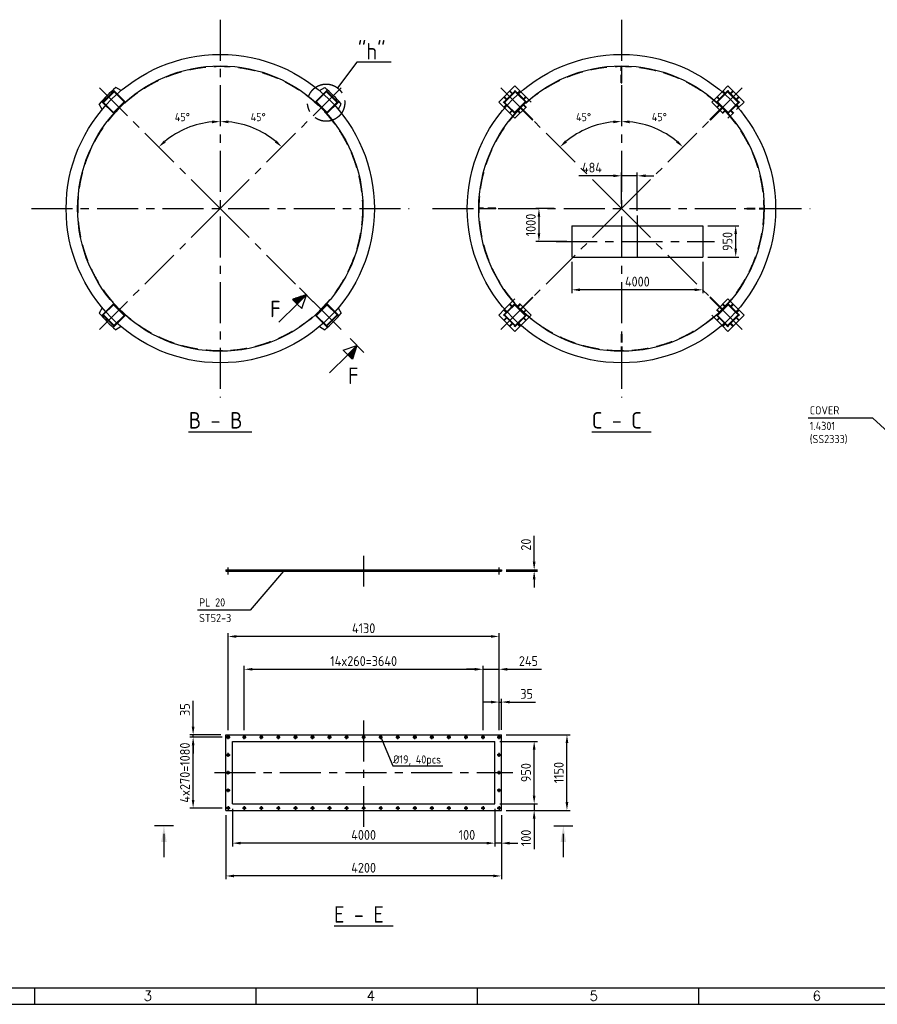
# Model space of a CAD drawing. Extents: x 0 to 84100, y 0 to 59400.
# Tile 2 of 15: x 15293 to 41446, y 500 to 30511. Entities that reach past the tile are written whole.
import ezdxf
from ezdxf.enums import TextEntityAlignment as Align

# ---------------------------------------------------------------- set-up
doc = ezdxf.new("R2010")
doc.units = 0
doc.header["$LTSCALE"] = 1000
for name, pattern in [('CENTER', [2, 1.25, -0.25, 0.25, -0.25]), ('DASHED', [0.75, 0.5, -0.25]), ('HIDDEN', [0.375, 0.25, -0.125])]:
    doc.linetypes.add(name, pattern=pattern)
doc.layers.get('0').update_dxf_attribs({"linetype": 'CONTINUOUS'})
doc.layers.get('DEFPOINTS').update_dxf_attribs({"linetype": 'CONTINUOUS'})
for name, color, linetype in [('STG-CEN-18', 1, 'CENTER'), ('STG-CON-50', 4, 'CONTINUOUS'), ('STG-DAS-18', 1, 'DASHED'), ('STL-FIN-25', 2, 'CONTINUOUS'), ('STX-DIM-18', 1, 'CONTINUOUS'), ('STX-INFO-25', 2, 'CONTINUOUS')]:
    doc.layers.add(name, color=color, linetype=linetype)
doc.styles.add('ROMANS', font='romans.shx')
doc.styles.get("Standard").update_dxf_attribs({"font": 'isocp.shx'})
doc.dimstyles.get("Standard").update_dxf_attribs({"dimtxt": 3, "dimasz": 2.5, "dimexe": 1, "dimexo": 1.25, "dimgap": 0.6, "dimtad": 1, "dimtih": 1, "dimtoh": 1, "dimdec": 1, "dimzin": 0, "dimtxsty": 'STANDARD', "dimblk1": 'OBLIQUE', "dimblk2": 'OBLIQUE', "dimsah": 1, "dimcen": 0.09, "dimclrd": 1, "dimclre": 1, "dimclrt": 1, "dimazin": 3, "dimtfac": 1, "dimtdec": 1, "dimtofl": 0, "dimtmove": 0, "dimatfit": 3, "dimtolj": 1, "dimtzin": 0})
doc.dimstyles.new('STANDARD$0', dxfattribs={"dimscale": 100, "dimtxt": 3, "dimasz": 2.5, "dimexe": 1, "dimexo": 1.5, "dimgap": 1, "dimtad": 1, "dimdec": 0, "dimzin": 1, "dimtxsty": 'STANDARD', "dimcen": 0.09, "dimclrd": 1, "dimclre": 1, "dimclrt": 1, "dimazin": 3, "dimtfac": 1, "dimtdec": 0, "dimtmove": 0, "dimatfit": 3, "dimtolj": 1, "dimtzin": 1})
doc.dimstyles.new('STANDARD$2', dxfattribs={"dimscale": 100, "dimtxt": 2.5, "dimasz": 2.5, "dimexe": 1.5, "dimexo": 1, "dimgap": 1.25, "dimtad": 2, "dimtih": 1, "dimtoh": 1, "dimdec": 0, "dimzin": 0, "dimtxsty": 'STANDARD', "dimcen": 0, "dimclrd": 1, "dimclre": 1, "dimclrt": 1, "dimazin": 3, "dimtfac": 1, "dimtdec": 4, "dimtmove": 0, "dimatfit": 3, "dimtolj": 1, "dimtzin": 0})

# ---------------------------------------------------------------- blocks, each defined once
blk = doc.blocks.new('*D25')
at = {"color": 1, "linetype": 'BYBLOCK'}
blk.add_arc((-153813, -3742), 2655, 50.3973, 84.6027, dxfattribs=at)
for points in [[(-153565, -1140), (-153561, -1057), (-153813, -1087)], [(-152093, -1665), (-152149, -1727), (-151936, -1864)]]:
    blk.add_solid(points, dxfattribs=at)
at = {"layer": 'DEFPOINTS', "color": 0, "linetype": 'BYBLOCK'}
for p in [(-153813, 2016), (-150131, -60), (-152486, -1442), (-153813, -3742), (-153813, -9500)]:
    blk.add_point(p, dxfattribs=at)
at = {"color": 1, "linetype": 'BYBLOCK', "insert": (-152657, -952), "char_height": 250, "attachment_point": 5}
blk.add_mtext('\\A1;45°', dxfattribs=at)
blk = doc.blocks.new('*D26')
at = {"color": 1, "linetype": 'BYBLOCK'}
blk.add_arc((-153813, -3742), 2655, 95.3973, 129.6027, dxfattribs=at)
for points in [[(-154065, -1057), (-154061, -1140), (-153813, -1087)], [(-155477, -1727), (-155533, -1665), (-155690, -1864)]]:
    blk.add_solid(points, dxfattribs=at)
at = {"layer": 'DEFPOINTS', "color": 0, "linetype": 'BYBLOCK'}
for p in [(-153813, 2016), (-157495, -60), (-154500, -1177), (-153813, -3742), (-153813, -9500)]:
    blk.add_point(p, dxfattribs=at)
at = {"color": 1, "linetype": 'BYBLOCK', "insert": (-154969, -952), "char_height": 250, "attachment_point": 5}
blk.add_mtext('\\A1;45°', dxfattribs=at)
blk = doc.blocks.new('*D39')
at = {"color": 1, "linetype": 'BYBLOCK'}
blk.add_arc((-141579, -3742), 2655, 95.3973, 129.6027, dxfattribs=at)
for points in [[(-141831, -1057), (-141827, -1140), (-141579, -1087)], [(-143244, -1727), (-143300, -1665), (-143457, -1864)]]:
    blk.add_solid(points, dxfattribs=at)
at = {"layer": 'DEFPOINTS', "color": 0, "linetype": 'BYBLOCK'}
for p in [(-141579, 2016), (-145261, -60), (-142266, -1177), (-141579, -3742), (-141579, -9500)]:
    blk.add_point(p, dxfattribs=at)
at = {"color": 1, "linetype": 'BYBLOCK', "insert": (-142735, -952), "char_height": 250, "attachment_point": 5}
blk.add_mtext('\\A1;45°', dxfattribs=at)
blk = doc.blocks.new('*D40')
at = {"color": 1, "linetype": 'BYBLOCK'}
blk.add_arc((-141579, -3742), 2655, 50.3973, 84.6027, dxfattribs=at)
for points in [[(-141332, -1140), (-141328, -1057), (-141579, -1087)], [(-139859, -1665), (-139915, -1727), (-139702, -1864)]]:
    blk.add_solid(points, dxfattribs=at)
at = {"layer": 'DEFPOINTS', "color": 0, "linetype": 'BYBLOCK'}
for p in [(-141579, 2016), (-137898, -60), (-140252, -1442), (-141579, -3742), (-141579, -9500)]:
    blk.add_point(p, dxfattribs=at)
at = {"color": 1, "linetype": 'BYBLOCK', "insert": (-140424, -952), "char_height": 250, "attachment_point": 5}
blk.add_mtext('\\A1;45°', dxfattribs=at)
blk = doc.blocks.new('*D41')
at = {"color": 1, "linetype": 'BYBLOCK'}
for p, q in [((-143627, -3742), (-144195, -3742)), ((-144095, -3992), (-144095, -4492)), ((-143245, -4742), (-144195, -4742))]:
    blk.add_line(p, q, dxfattribs=at)
for points in [[(-144137, -3992), (-144054, -3992), (-144095, -3742)], [(-144137, -4492), (-144054, -4492), (-144095, -4742)]]:
    blk.add_solid(points, dxfattribs=at)
at = {"layer": 'DEFPOINTS', "color": 0, "linetype": 'BYBLOCK'}
for p in [(-143477, -3742), (-144095, -4742), (-143095, -4742)]:
    blk.add_point(p, dxfattribs=at)
at = {"color": 1, "linetype": 'BYBLOCK', "insert": (-144345, -4242), "char_height": 300, "attachment_point": 5, "rotation": 90}
blk.add_mtext('\\A1;1000', dxfattribs=at)
blk = doc.blocks.new('*D42')
at = {"color": 1, "linetype": 'BYBLOCK'}
for p, q in [((-141579, -3592), (-141579, -2642)), ((-141095, -3806), (-141095, -2642)), ((-141829, -2742), (-142879, -2742)), ((-141095, -2742), (-141579, -2742)), ((-140845, -2742), (-140595, -2742))]:
    blk.add_line(p, q, dxfattribs=at)
for points in [[(-141829, -2700), (-141829, -2783), (-141579, -2742)], [(-140845, -2700), (-140845, -2783), (-141095, -2742)]]:
    blk.add_solid(points, dxfattribs=at)
at = {"layer": 'DEFPOINTS', "color": 0, "linetype": 'BYBLOCK'}
for p in [(-141579, -2742), (-141579, -3742), (-141095, -3956)]:
    blk.add_point(p, dxfattribs=at)
at = {"color": 1, "linetype": 'BYBLOCK', "insert": (-142479, -2492), "char_height": 300, "attachment_point": 5}
blk.add_mtext('\\A1;484', dxfattribs=at)
blk = doc.blocks.new('A$C54FD69DF')
at = {"layer": 'STX-DIM-18', "linetype": 'CONTINUOUS'}
h = blk.add_hatch(dxfattribs=at)
h.set_pattern_fill('ANSI31', color=256, scale=0.02, style=0)
h.set_pattern_definition([(45, (-95.49545, -50.453515), (-0.04490128, 0.04490128), [])])
h.paths.add_polyline_path([(4, 5), (0, 3), (4, 3)])
for p, q in [((0, 0), (0, 6)), ((4, 3), (0, 3))]:
    blk.add_line(p, q, dxfattribs=at)
blk.add_lwpolyline([(11.89, 3), (4, 3), (4, 1), (0, 3), (4, 5), (4, 3)], dxfattribs=at)
blk = doc.blocks.new('*D78')
at = {"color": 1, "linetype": 'BYBLOCK'}
for p, q in [((-145561, -18782), (-145811, -18782)), ((-145311, -19643), (-145311, -18682)), ((-145311, -18782), (-145241, -18782)), ((-145241, -19632), (-145241, -18682)), ((-144991, -18782), (-144199, -18782))]:
    blk.add_line(p, q, dxfattribs=at)
for points in [[(-145561, -18741), (-145561, -18824), (-145311, -18782)], [(-144991, -18741), (-144991, -18824), (-145241, -18782)]]:
    blk.add_solid(points, dxfattribs=at)
at = {"layer": 'DEFPOINTS', "color": 0, "linetype": 'BYBLOCK'}
for p in [(-145241, -18782), (-145311, -19793), (-145241, -19782)]:
    blk.add_point(p, dxfattribs=at)
at = {"color": 1, "linetype": 'BYBLOCK', "insert": (-144470, -18532), "char_height": 300, "attachment_point": 5}
blk.add_mtext('\\A1;35', dxfattribs=at)
blk = doc.blocks.new('*D79')
at = {"color": 1, "linetype": 'BYBLOCK'}
for p, q in [((-153081, -19643), (-153081, -17682)), ((-145801, -19643), (-145801, -17682)), ((-152831, -17782), (-146051, -17782))]:
    blk.add_line(p, q, dxfattribs=at)
for points in [[(-152831, -17741), (-152831, -17824), (-153081, -17782)], [(-146051, -17741), (-146051, -17824), (-145801, -17782)]]:
    blk.add_solid(points, dxfattribs=at)
at = {"layer": 'DEFPOINTS', "color": 0, "linetype": 'BYBLOCK'}
for p in [(-145801, -17782), (-153081, -19793), (-145801, -19793)]:
    blk.add_point(p, dxfattribs=at)
at = {"color": 1, "linetype": 'BYBLOCK', "insert": (-149441, -17532), "char_height": 300, "attachment_point": 5}
blk.add_mtext('\\A1;14x260=3640', dxfattribs=at)
blk = doc.blocks.new('*D80')
at = {"color": 1, "linetype": 'BYBLOCK'}
for p, q in [((-145801, -19643), (-145801, -17682)), ((-145311, -19643), (-145311, -17682)), ((-146051, -17782), (-146301, -17782)), ((-145801, -17782), (-145311, -17782)), ((-145061, -17782), (-144021, -17782))]:
    blk.add_line(p, q, dxfattribs=at)
for points in [[(-146051, -17741), (-146051, -17824), (-145801, -17782)], [(-145061, -17741), (-145061, -17824), (-145311, -17782)]]:
    blk.add_solid(points, dxfattribs=at)
at = {"layer": 'DEFPOINTS', "color": 0, "linetype": 'BYBLOCK'}
for p in [(-145311, -17782), (-145801, -19793), (-145311, -19793)]:
    blk.add_point(p, dxfattribs=at)
at = {"color": 1, "linetype": 'BYBLOCK', "insert": (-144416, -17532), "char_height": 300, "attachment_point": 5}
blk.add_mtext('\\A1;245', dxfattribs=at)
blk = doc.blocks.new('*D81')
at = {"color": 1, "linetype": 'BYBLOCK'}
for p, q in [((-153571, -19643), (-153571, -16682)), ((-145561, -16782), (-153321, -16782)), ((-145311, -19643), (-145311, -16682))]:
    blk.add_line(p, q, dxfattribs=at)
for points in [[(-153321, -16741), (-153321, -16824), (-153571, -16782)], [(-145561, -16741), (-145561, -16824), (-145311, -16782)]]:
    blk.add_solid(points, dxfattribs=at)
at = {"layer": 'DEFPOINTS', "color": 0, "linetype": 'BYBLOCK'}
for p in [(-153571, -16782), (-153571, -19793), (-145311, -19793)]:
    blk.add_point(p, dxfattribs=at)
at = {"color": 1, "linetype": 'BYBLOCK', "insert": (-149441, -16532), "char_height": 300, "attachment_point": 5}
blk.add_mtext('\\A1;4130', dxfattribs=at)
blk = doc.blocks.new('*D82')
at = {"color": 1, "linetype": 'BYBLOCK'}
for p, q in [((-154641, -19532), (-154641, -18740)), ((-153791, -19782), (-154741, -19782)), ((-154641, -19852), (-154641, -19782)), ((-153780, -19852), (-154741, -19852)), ((-154641, -20102), (-154641, -20352))]:
    blk.add_line(p, q, dxfattribs=at)
for points in [[(-154683, -19532), (-154599, -19532), (-154641, -19782)], [(-154683, -20102), (-154599, -20102), (-154641, -19852)]]:
    blk.add_solid(points, dxfattribs=at)
at = {"layer": 'DEFPOINTS', "color": 0, "linetype": 'BYBLOCK'}
for p in [(-154641, -19782), (-153641, -19782), (-153630, -19852)]:
    blk.add_point(p, dxfattribs=at)
at = {"color": 1, "linetype": 'BYBLOCK', "insert": (-154891, -19011), "char_height": 300, "attachment_point": 5, "rotation": 90}
blk.add_mtext('\\A1;35', dxfattribs=at)
blk = doc.blocks.new('*D83')
at = {"color": 1, "linetype": 'BYBLOCK'}
for p, q in [((-153441, -22032), (-153441, -23182)), ((-145441, -22032), (-145441, -23182)), ((-145691, -23082), (-153191, -23082))]:
    blk.add_line(p, q, dxfattribs=at)
for points in [[(-153191, -23041), (-153191, -23124), (-153441, -23082)], [(-145691, -23041), (-145691, -23124), (-145441, -23082)]]:
    blk.add_solid(points, dxfattribs=at)
at = {"layer": 'DEFPOINTS', "color": 0, "linetype": 'BYBLOCK'}
for p in [(-153441, -21882), (-145441, -21882), (-153441, -23082)]:
    blk.add_point(p, dxfattribs=at)
at = {"color": 1, "linetype": 'BYBLOCK', "insert": (-149441, -22832), "char_height": 300, "attachment_point": 5}
blk.add_mtext('\\A1;4000', dxfattribs=at)
blk = doc.blocks.new('*D84')
at = {"color": 1, "linetype": 'BYBLOCK'}
for p, q in [((-153641, -22232), (-153641, -24182)), ((-145241, -22232), (-145241, -24182)), ((-145491, -24082), (-153391, -24082))]:
    blk.add_line(p, q, dxfattribs=at)
for points in [[(-153391, -24041), (-153391, -24124), (-153641, -24082)], [(-145491, -24041), (-145491, -24124), (-145241, -24082)]]:
    blk.add_solid(points, dxfattribs=at)
at = {"layer": 'DEFPOINTS', "color": 0, "linetype": 'BYBLOCK'}
for p in [(-153641, -22082), (-145241, -22082), (-153641, -24082)]:
    blk.add_point(p, dxfattribs=at)
at = {"color": 1, "linetype": 'BYBLOCK', "insert": (-149441, -23832), "char_height": 300, "attachment_point": 5}
blk.add_mtext('\\A1;4200', dxfattribs=at)
blk = doc.blocks.new('*D85')
at = {"color": 1, "linetype": 'BYBLOCK'}
for p, q in [((-145441, -22032), (-145441, -23182)), ((-145241, -22232), (-145241, -23182)), ((-145691, -23082), (-146631, -23082)), ((-145241, -23082), (-145441, -23082)), ((-144991, -23082), (-144741, -23082))]:
    blk.add_line(p, q, dxfattribs=at)
for points in [[(-145691, -23041), (-145691, -23124), (-145441, -23082)], [(-144991, -23041), (-144991, -23124), (-145241, -23082)]]:
    blk.add_solid(points, dxfattribs=at)
at = {"layer": 'DEFPOINTS', "color": 0, "linetype": 'BYBLOCK'}
for p in [(-145441, -21882), (-145241, -22082), (-145241, -23082)]:
    blk.add_point(p, dxfattribs=at)
at = {"color": 1, "linetype": 'BYBLOCK', "insert": (-146291, -22832), "char_height": 300, "attachment_point": 5}
blk.add_mtext('\\A1;100', dxfattribs=at)
blk = doc.blocks.new('*D86')
at = {"color": 1, "linetype": 'BYBLOCK'}
for p, q in [((-145291, -19982), (-144141, -19982)), ((-144241, -21632), (-144241, -20232)), ((-145291, -21882), (-144141, -21882))]:
    blk.add_line(p, q, dxfattribs=at)
for points in [[(-144283, -20232), (-144199, -20232), (-144241, -19982)], [(-144283, -21632), (-144199, -21632), (-144241, -21882)]]:
    blk.add_solid(points, dxfattribs=at)
at = {"layer": 'DEFPOINTS', "color": 0, "linetype": 'BYBLOCK'}
for p in [(-145441, -19982), (-144241, -19982), (-145441, -21882)]:
    blk.add_point(p, dxfattribs=at)
at = {"color": 1, "linetype": 'BYBLOCK', "insert": (-144491, -20932), "char_height": 300, "attachment_point": 5, "rotation": 90}
blk.add_mtext('\\A1;950', dxfattribs=at)
blk = doc.blocks.new('*D87')
at = {"color": 1, "linetype": 'BYBLOCK'}
for p, q in [((-145091, -19782), (-143141, -19782)), ((-143241, -21832), (-143241, -20032)), ((-145091, -22082), (-143141, -22082))]:
    blk.add_line(p, q, dxfattribs=at)
for points in [[(-143283, -20032), (-143199, -20032), (-143241, -19782)], [(-143283, -21832), (-143199, -21832), (-143241, -22082)]]:
    blk.add_solid(points, dxfattribs=at)
at = {"layer": 'DEFPOINTS', "color": 0, "linetype": 'BYBLOCK'}
for p in [(-145241, -19782), (-143241, -19782), (-145241, -22082)]:
    blk.add_point(p, dxfattribs=at)
at = {"color": 1, "linetype": 'BYBLOCK', "insert": (-143491, -20932), "char_height": 300, "attachment_point": 5, "rotation": 90}
blk.add_mtext('\\A1;1150', dxfattribs=at)
blk = doc.blocks.new('*D88')
at = {"color": 1, "linetype": 'BYBLOCK'}
for p, q in [((-144241, -21632), (-144241, -21382)), ((-145291, -21882), (-144141, -21882)), ((-144241, -21882), (-144241, -22082)), ((-145091, -22082), (-144141, -22082)), ((-144241, -22332), (-144241, -23263))]:
    blk.add_line(p, q, dxfattribs=at)
for points in [[(-144283, -21632), (-144199, -21632), (-144241, -21882)], [(-144283, -22332), (-144199, -22332), (-144241, -22082)]]:
    blk.add_solid(points, dxfattribs=at)
at = {"layer": 'DEFPOINTS', "color": 0, "linetype": 'BYBLOCK'}
for p in [(-145441, -21882), (-145241, -22082), (-144241, -22082)]:
    blk.add_point(p, dxfattribs=at)
at = {"color": 1, "linetype": 'BYBLOCK', "insert": (-144491, -22922), "char_height": 300, "attachment_point": 5, "rotation": 90}
blk.add_mtext('\\A1;100', dxfattribs=at)
blk = doc.blocks.new('*D89')
at = {"color": 1, "linetype": 'BYBLOCK'}
for p, q in [((-144241, -14502), (-144241, -13714)), ((-145091, -14752), (-144141, -14752)), ((-145091, -14792), (-144141, -14792)), ((-144241, -14792), (-144241, -14752)), ((-144241, -15042), (-144241, -15292))]:
    blk.add_line(p, q, dxfattribs=at)
for points in [[(-144283, -14502), (-144199, -14502), (-144241, -14752)], [(-144283, -15042), (-144199, -15042), (-144241, -14792)]]:
    blk.add_solid(points, dxfattribs=at)
at = {"layer": 'DEFPOINTS', "color": 0, "linetype": 'BYBLOCK'}
for p in [(-145241, -14752), (-145241, -14792), (-144241, -14752)]:
    blk.add_point(p, dxfattribs=at)
at = {"color": 1, "linetype": 'BYBLOCK', "insert": (-144491, -13983), "char_height": 300, "attachment_point": 5, "rotation": 90}
blk.add_mtext('\\A1;20', dxfattribs=at)
blk = doc.blocks.new('*D135')
at = {"color": 1, "linetype": 'BYBLOCK'}
for p, q in [((-138945, -4267), (-137995, -4267)), ((-138095, -4967), (-138095, -4517)), ((-138945, -5217), (-137995, -5217))]:
    blk.add_line(p, q, dxfattribs=at)
for points in [[(-138137, -4517), (-138054, -4517), (-138095, -4267)], [(-138137, -4967), (-138054, -4967), (-138095, -5217)]]:
    blk.add_solid(points, dxfattribs=at)
at = {"layer": 'DEFPOINTS', "color": 0, "linetype": 'BYBLOCK'}
for p in [(-139095, -4267), (-138095, -4267), (-139095, -5217)]:
    blk.add_point(p, dxfattribs=at)
at = {"color": 1, "linetype": 'BYBLOCK', "insert": (-138345, -4742), "char_height": 300, "attachment_point": 5, "rotation": 90}
blk.add_mtext('\\A1;950', dxfattribs=at)
blk = doc.blocks.new('*D136')
at = {"color": 1, "linetype": 'BYBLOCK'}
for p, q in [((-143095, -5367), (-143095, -6317)), ((-139095, -5367), (-139095, -6317)), ((-139345, -6217), (-142845, -6217))]:
    blk.add_line(p, q, dxfattribs=at)
for points in [[(-142845, -6175), (-142845, -6258), (-143095, -6217)], [(-139345, -6175), (-139345, -6258), (-139095, -6217)]]:
    blk.add_solid(points, dxfattribs=at)
at = {"layer": 'DEFPOINTS', "color": 0, "linetype": 'BYBLOCK'}
for p in [(-143095, -5217), (-139095, -5217), (-143095, -6217)]:
    blk.add_point(p, dxfattribs=at)
at = {"color": 1, "linetype": 'BYBLOCK', "insert": (-141095, -5967), "char_height": 300, "attachment_point": 5}
blk.add_mtext('\\A1;4000', dxfattribs=at)
blk = doc.blocks.new('*D139')
at = {"color": 1, "linetype": 'BYBLOCK'}
for p, q in [((21464, 8642), (20482, 8642)), ((20582, 6732), (20582, 8392)), ((21464, 6482), (20482, 6482))]:
    blk.add_line(p, q, dxfattribs=at)
for points in [[(20540, 8392), (20623, 8392), (20582, 8642)], [(20540, 6732), (20623, 6732), (20582, 6482)]]:
    blk.add_solid(points, dxfattribs=at)
at = {"layer": 'DEFPOINTS', "color": 0, "linetype": 'BYBLOCK'}
for p in [(20582, 8642), (21614, 8642), (21614, 6482)]:
    blk.add_point(p, dxfattribs=at)
at = {"color": 1, "linetype": 'BYBLOCK', "insert": (20332, 7562), "char_height": 300, "attachment_point": 5, "rotation": 90}
blk.add_mtext('\\A1;4x270=1080', dxfattribs=at)
blk = doc.blocks.new('A1')
at = {"color": 4, "linetype": 'CONTINUOUS'}
blk.add_line((25, 10), (831, 10), dxfattribs=at)
at = {"color": 2, "linetype": 'CONTINUOUS'}
for p, q in [((157.5, 5), (157.5, 10)), ((225, 5), (225, 10)), ((292.5, 5), (292.5, 10)), ((360, 5), (360, 10)), ((20, 5), (836, 5))]:
    blk.add_line(p, q, dxfattribs=at)
at = {"color": 2, "style": 'ROMANS'}
for s, p in [('3', (192, 6.07)), ('4', (260, 6.07)), ('5', (328, 6.07)), ('6', (396, 6.07))]:
    blk.add_text(s, height=3, dxfattribs=at).set_placement(p, align=Align.CENTER)

msp = doc.modelspace()

# ---------------------------------------------------------------- linework, layer by layer
at = {"layer": 'STG-CEN-18', "color": 1, "linetype": 'CENTER'}
for p, q in [((21409.71, 30510.654), (21409.71, 18994.301)), ((33643.505, 30510.654), (33643.505, 18994.301)), ((33643.505, 30510.654), (33643.505, 18994.301)), ((21409.71, 24752.478), (17727.991, 28434.197)), ((21409.71, 24752.478), (25091.429, 28434.197)), ((33643.505, 24752.478), (29961.786, 28434.197)), ((33643.505, 24752.478), (37325.224, 28434.197)), ((15651.534, 24752.478), (27167.886, 24752.478)), ((21409.71, 24752.478), (17727.991, 21070.759)), ((21409.71, 24752.478), (25091.429, 21070.759)), ((27885.329, 24752.478), (39401.681, 24752.478)), ((33643.505, 24752.478), (29961.786, 21070.759)), ((33643.505, 24752.478), (37325.224, 21070.759)), ((34127.505, 24538.062), (34127.505, 23082.897)), ((31650.432, 23752.478), (36486.091, 23752.478)), ((25781.683, 14173.203), (25781.683, 13232.779)), ((21651.683, 13601.26), (21651.683, 13814.027)), ((29911.683, 13601.26), (29911.683, 13814.027)), ((25781.683, 9149.958), (25781.683, 5910.747)), ((21592.633, 8641.861), (21710.733, 8641.861)), ((21651.683, 8582.811), (21651.683, 8700.911)), ((22082.633, 8641.861), (22200.733, 8641.861)), ((22141.683, 8582.811), (22141.683, 8700.911)), ((22602.633, 8641.861), (22720.733, 8641.861)), ((22661.683, 8582.811), (22661.683, 8700.911)), ((23122.633, 8641.861), (23240.733, 8641.861)), ((23181.683, 8582.811), (23181.683, 8700.911)), ((23642.633, 8641.861), (23760.733, 8641.861)), ((23701.683, 8582.811), (23701.683, 8700.911)), ((24162.633, 8641.861), (24280.733, 8641.861)), ((24221.683, 8582.811), (24221.683, 8700.911)), ((24682.633, 8641.861), (24800.733, 8641.861)), ((24741.683, 8582.811), (24741.683, 8700.911)), ((25202.633, 8641.861), (25320.733, 8641.861)), ((25261.683, 8582.811), (25261.683, 8700.911)), ((25722.633, 8641.861), (25840.733, 8641.861)), ((25781.683, 8582.811), (25781.683, 8700.911)), ((26242.633, 8641.861), (26360.733, 8641.861)), ((26301.683, 8582.811), (26301.683, 8700.911)), ((26762.633, 8641.861), (26880.733, 8641.861)), ((26821.683, 8582.811), (26821.683, 8700.911)), ((27282.633, 8641.861), (27400.733, 8641.861)), ((27341.683, 8582.811), (27341.683, 8700.911)), ((27802.633, 8641.861), (27920.733, 8641.861)), ((27861.683, 8582.811), (27861.683, 8700.911)), ((28322.633, 8641.861), (28440.733, 8641.861)), ((28381.683, 8582.811), (28381.683, 8700.911)), ((28842.633, 8641.861), (28960.733, 8641.861)), ((28901.683, 8582.811), (28901.683, 8700.911)), ((29362.633, 8641.861), (29480.733, 8641.861)), ((29421.683, 8582.811), (29421.683, 8700.911)), ((29852.633, 8641.861), (29970.733, 8641.861)), ((29911.683, 8582.811), (29911.683, 8700.911)), ((21651.683, 8042.811), (21651.683, 8160.911)), ((29911.683, 8042.811), (29911.683, 8160.911)), ((21592.633, 8101.861), (21710.733, 8101.861)), ((29970.733, 8101.861), (29852.633, 8101.861)), ((21229.453, 7561.861), (30333.913, 7561.861)), ((21592.633, 7561.861), (21710.733, 7561.861)), ((21651.683, 7502.811), (21651.683, 7620.911)), ((29970.733, 7561.861), (29852.633, 7561.861)), ((29911.683, 7502.811), (29911.683, 7620.911)), ((21592.633, 7021.861), (21710.733, 7021.861)), ((21651.683, 6962.811), (21651.683, 7080.911)), ((29970.733, 7021.861), (29852.633, 7021.861)), ((29911.683, 6962.811), (29911.683, 7080.911)), ((21592.633, 6481.861), (21710.733, 6481.861)), ((21651.683, 6540.911), (21651.683, 6422.811)), ((22082.633, 6481.861), (22200.733, 6481.861)), ((22141.683, 6540.911), (22141.683, 6422.811)), ((22602.633, 6481.861), (22720.733, 6481.861)), ((22661.683, 6540.911), (22661.683, 6422.811)), ((23122.633, 6481.861), (23240.733, 6481.861)), ((23181.683, 6540.911), (23181.683, 6422.811)), ((23642.633, 6481.861), (23760.733, 6481.861)), ((23701.683, 6540.911), (23701.683, 6422.811)), ((24162.633, 6481.861), (24280.733, 6481.861)), ((24221.683, 6540.911), (24221.683, 6422.811)), ((24682.633, 6481.861), (24800.733, 6481.861)), ((24741.683, 6540.911), (24741.683, 6422.811)), ((25202.633, 6481.861), (25320.733, 6481.861)), ((25261.683, 6540.911), (25261.683, 6422.811)), ((25722.633, 6481.861), (25840.733, 6481.861)), ((25781.683, 6540.911), (25781.683, 6422.811)), ((26242.633, 6481.861), (26360.733, 6481.861)), ((26301.683, 6540.911), (26301.683, 6422.811)), ((26762.633, 6481.861), (26880.733, 6481.861)), ((26821.683, 6540.911), (26821.683, 6422.811)), ((27282.633, 6481.861), (27400.733, 6481.861)), ((27341.683, 6540.911), (27341.683, 6422.811)), ((27802.633, 6481.861), (27920.733, 6481.861)), ((27861.683, 6540.911), (27861.683, 6422.811)), ((28322.633, 6481.861), (28440.733, 6481.861)), ((28381.683, 6540.911), (28381.683, 6422.811)), ((28842.633, 6481.861), (28960.733, 6481.861)), ((28901.683, 6540.911), (28901.683, 6422.811)), ((29362.633, 6481.861), (29480.733, 6481.861)), ((29421.683, 6540.911), (29421.683, 6422.811)), ((29852.633, 6481.861), (29970.733, 6481.861)), ((29911.683, 6540.911), (29911.683, 6422.811))]:
    msp.add_line(p, q, dxfattribs=at)
msp.add_circle((24638.645, 27981.412), 567.377, dxfattribs=at)
at = {"layer": 'STG-CON-50'}
for p, q in [((18384.986, 28349.844), (18224.143, 28442.706)), ((24434.435, 28349.844), (24595.277, 28442.706)), ((29900.331, 28000.677), (30395.305, 28495.652)), ((30066.501, 28004.213), (30391.77, 28329.482)), ((30080.643, 27990.071), (30405.912, 28315.34)), ((30310.453, 28248.165), (30229.135, 28329.482)), ((30324.595, 28262.307), (30243.64, 28343.261)), ((30381.163, 28340.088), (30395.305, 28354.231)), ((30486.719, 28234.532), (30381.163, 28340.088)), ((30576.818, 28314.139), (30395.305, 28495.652)), ((30501.585, 28247.951), (30395.305, 28354.231)), ((30547.333, 28343.624), (30476.623, 28272.913)), ((30561.476, 28329.482), (30490.765, 28258.771)), ((36710.192, 28314.139), (36891.704, 28495.652)), ((36725.534, 28329.482), (36796.245, 28258.771)), ((36739.676, 28343.624), (36810.387, 28272.913)), ((36785.425, 28247.951), (36891.704, 28354.231)), ((36800.115, 28234.357), (36905.846, 28340.088)), ((36881.098, 28315.34), (37206.367, 27990.071)), ((36891.704, 28495.652), (37386.679, 28000.677)), ((36891.704, 28354.231), (36905.846, 28340.088)), ((36895.24, 28329.482), (37220.509, 28004.213)), ((36962.415, 28262.307), (37043.37, 28343.261)), ((36976.557, 28248.165), (37057.874, 28329.482)), ((17812.344, 27777.202), (17719.482, 27938.045)), ((25007.076, 27777.202), (25099.939, 27938.045)), ((30081.843, 27819.165), (29900.331, 28000.677)), ((30041.752, 28000.677), (30055.894, 28014.819)), ((30148.031, 27894.398), (30041.752, 28000.677)), ((30052.359, 27848.649), (30123.069, 27919.36)), ((30133.676, 28071.388), (30052.721, 28152.342)), ((30161.625, 27909.088), (30055.894, 28014.819)), ((30147.818, 28085.53), (30066.501, 28166.847)), ((37125.56, 27909.263), (37231.116, 28014.819)), ((37138.979, 27894.398), (37245.258, 28000.677)), ((37139.192, 28085.53), (37220.509, 28166.847)), ((37153.334, 28071.388), (37234.288, 28152.342)), ((37234.651, 27848.649), (37163.94, 27919.36)), ((37205.166, 27819.165), (37386.679, 28000.677)), ((37231.116, 28014.819), (37245.258, 28000.677)), ((30066.501, 27834.507), (30137.212, 27905.218)), ((37220.509, 27834.507), (37149.798, 27905.218)), ((32127.505, 24227.478), (32127.505, 23277.478)), ((32127.505, 24227.478), (36127.505, 24227.478)), ((36127.505, 24227.478), (36127.505, 23277.478)), ((32127.505, 23277.478), (36127.505, 23277.478)), ((17812.344, 21727.753), (17719.482, 21566.911)), ((25007.076, 21727.753), (25099.939, 21566.911)), ((30081.843, 21685.791), (29900.331, 21504.278)), ((30148.031, 21610.557), (30041.752, 21504.278)), ((30052.359, 21656.306), (30123.069, 21585.596)), ((30066.501, 21670.448), (30137.212, 21599.738)), ((37138.979, 21610.557), (37245.258, 21504.278)), ((37220.509, 21670.448), (37149.798, 21599.738)), ((37234.651, 21656.306), (37163.94, 21585.596)), ((37205.166, 21685.791), (37386.679, 21504.278)), ((30395.305, 21009.304), (29900.331, 21504.278)), ((30055.894, 21490.136), (30041.752, 21504.278)), ((30133.676, 21433.568), (30052.721, 21352.613)), ((30161.45, 21595.692), (30055.894, 21490.136)), ((30391.77, 21175.474), (30066.501, 21500.743)), ((30147.818, 21419.426), (30066.501, 21338.108)), ((30405.912, 21189.616), (30080.643, 21514.885)), ((37206.367, 21514.885), (36881.098, 21189.616)), ((37386.679, 21504.278), (36891.704, 21009.304)), ((37220.509, 21500.743), (36895.24, 21175.474)), ((37125.384, 21595.867), (37231.116, 21490.136)), ((37139.192, 21419.426), (37220.509, 21338.108)), ((37153.334, 21433.568), (37234.288, 21352.613)), ((37245.258, 21504.278), (37231.116, 21490.136)), ((18384.986, 21155.112), (18224.143, 21062.249)), ((24434.435, 21155.112), (24595.277, 21062.249)), ((30310.453, 21256.791), (30229.135, 21175.474)), ((30324.595, 21242.649), (30243.64, 21161.694)), ((30486.894, 21270.598), (30381.163, 21164.867)), ((30395.305, 21150.725), (30381.163, 21164.867)), ((30501.585, 21257.004), (30395.305, 21150.725)), ((30576.818, 21190.816), (30395.305, 21009.304)), ((30547.333, 21161.332), (30476.623, 21232.042)), ((30561.476, 21175.474), (30490.765, 21246.184)), ((36710.192, 21190.816), (36891.704, 21009.304)), ((36725.534, 21175.474), (36796.245, 21246.184)), ((36739.676, 21161.332), (36810.387, 21232.042)), ((36785.425, 21257.004), (36891.704, 21150.725)), ((36800.29, 21270.423), (36905.846, 21164.867)), ((36905.846, 21164.867), (36891.704, 21150.725)), ((36962.415, 21242.649), (37043.37, 21161.694)), ((36976.557, 21256.791), (37057.874, 21175.474)), ((21581.683, 13742.232), (29981.683, 13742.232)), ((21581.683, 13742.232), (21581.683, 13702.232)), ((21581.683, 13702.232), (29981.683, 13702.232)), ((29981.683, 13742.232), (29981.683, 13702.232)), ((21581.683, 8711.861), (29981.683, 8711.861)), ((21581.683, 6411.861), (21581.683, 8711.861)), ((29981.683, 6411.861), (29981.683, 8711.861)), ((21781.683, 8511.861), (29781.683, 8511.861)), ((21781.683, 6611.861), (21781.683, 8511.861)), ((29781.683, 6611.861), (29781.683, 8511.861)), ((21781.683, 6611.861), (29781.683, 6611.861)), ((21581.683, 6411.861), (29981.683, 6411.861)), ((19980.098, 5943.51), (19405.098, 5943.51)), ((31583.268, 5943.51), (32158.268, 5943.51))]:
    msp.add_line(p, q, dxfattribs=at)
for points in [[(19692.598, 5693.51), (19692.598, 4981.13)], [(31870.768, 5693.51), (31870.768, 4981.13)]]:
    msp.add_lwpolyline(points, dxfattribs=at)
for centre, radius in [((21409.71, 24752.478), 4700), ((33643.505, 24752.478), 4700), ((21409.71, 24752.478), 4350), ((33643.505, 24752.478), 4350), ((21651.683, 8641.861), 38), ((22141.683, 8641.861), 38), ((22661.683, 8641.861), 38), ((23181.683, 8641.861), 38), ((23701.683, 8641.861), 38), ((24221.683, 8641.861), 38), ((24741.683, 8641.861), 38), ((25261.683, 8641.861), 38), ((25781.683, 8641.861), 38), ((26301.683, 8641.861), 38), ((26821.683, 8641.861), 38), ((27341.683, 8641.861), 38), ((27861.683, 8641.861), 38), ((28381.683, 8641.861), 38), ((28901.683, 8641.861), 38), ((29421.683, 8641.861), 38), ((29911.683, 8641.861), 38), ((21651.683, 8101.861), 38), ((29911.683, 8101.861), 38), ((21651.683, 7561.861), 38), ((29911.683, 7561.861), 38), ((21651.683, 7021.861), 38), ((29911.683, 7021.861), 38), ((21651.683, 6481.861), 38), ((22141.683, 6481.861), 38), ((22661.683, 6481.861), 38), ((23181.683, 6481.861), 38), ((23701.683, 6481.861), 38), ((24221.683, 6481.861), 38), ((24741.683, 6481.861), 38), ((25261.683, 6481.861), 38), ((25781.683, 6481.861), 38), ((26301.683, 6481.861), 38), ((26821.683, 6481.861), 38), ((27341.683, 6481.861), 38), ((27861.683, 6481.861), 38), ((28381.683, 6481.861), 38), ((28901.683, 6481.861), 38), ((29421.683, 6481.861), 38), ((29911.683, 6481.861), 38)]:
    msp.add_circle(centre, radius, dxfattribs=at)
for start, end in [(130.8022018, 139.1977982), (40.8022018, 49.1977982), (220.8022018, 229.1977982), (310.8022018, 319.1977982)]:
    msp.add_arc((21409.71, 24752.478), 4875, start, end, dxfattribs=at)
for points in [[(19775.932, 5443.51), (19692.598, 5943.51), (19609.265, 5443.51)], [(31787.434, 5443.51), (31870.768, 5943.51), (31954.101, 5443.51)]]:
    msp.add_solid(points, dxfattribs=at)
at = {"layer": 'STG-DAS-18', "color": 1, "linetype": 'HIDDEN'}
for p, q in [((33633.505, 28581.112), (33633.505, 29090.466)), ((33653.505, 28581.112), (33653.505, 29090.466)), ((33633.505, 28581.112), (33653.505, 28581.112)), ((36891.704, 27505.702), (37205.166, 27819.165)), ((29814.871, 24762.478), (29305.516, 24762.478)), ((29814.871, 24742.478), (29305.516, 24742.478)), ((29814.871, 24742.478), (29814.871, 24762.478)), ((37472.139, 24762.478), (37981.493, 24762.478)), ((37472.139, 24762.478), (37472.139, 24742.478)), ((37472.139, 24742.478), (37981.493, 24742.478)), ((33633.505, 20923.843), (33633.505, 20414.489)), ((33653.505, 20923.843), (33633.505, 20923.843)), ((33653.505, 20923.843), (33653.505, 20414.489))]:
    msp.add_line(p, q, dxfattribs=at)
at = {"layer": 'STG-DAS-18', "color": 1}
for p, q in [((17832.706, 28004.213), (18157.975, 28329.482)), ((17846.848, 27990.071), (18172.117, 28315.34)), ((18147.369, 28340.088), (18161.511, 28354.231)), ((18500.922, 27986.535), (18147.369, 28340.088)), ((18515.064, 28000.677), (18161.511, 28354.231)), ((24304.356, 28000.677), (24657.909, 28354.231)), ((24318.498, 27986.535), (24672.052, 28340.088)), ((24647.303, 28315.34), (24972.572, 27990.071)), ((24657.909, 28354.231), (24672.052, 28340.088)), ((24661.445, 28329.482), (24986.714, 28004.213)), ((30734.717, 27986.535), (30486.719, 28234.532)), ((30748.859, 28000.677), (30501.585, 28247.951)), ((30890.28, 28000.677), (30576.818, 28314.139)), ((36396.73, 28000.677), (36710.192, 28314.139)), ((36538.151, 28000.677), (36785.425, 28247.951)), ((36552.293, 27986.535), (36800.115, 28234.357)), ((17807.957, 28000.677), (17822.099, 28014.819)), ((18161.511, 27647.124), (17807.957, 28000.677)), ((18175.653, 27661.266), (17822.099, 28014.819)), ((18150.904, 27686.015), (18476.173, 28011.284)), ((18165.046, 27671.873), (18490.315, 27997.142)), ((18500.922, 27986.535), (18515.064, 28000.677)), ((24304.356, 28000.677), (24318.498, 27986.535)), ((24329.105, 27997.142), (24654.374, 27671.873)), ((24343.247, 28011.284), (24668.516, 27686.015)), ((24643.767, 27661.266), (24997.321, 28014.819)), ((24657.909, 27647.124), (25011.463, 28000.677)), ((24997.321, 28014.819), (25011.463, 28000.677)), ((30384.699, 27686.015), (30709.968, 28011.284)), ((30395.305, 27505.702), (30890.28, 28000.677)), ((30398.841, 27671.873), (30724.11, 27997.142)), ((30642.793, 27915.824), (30724.11, 27834.507)), ((30724.11, 28166.847), (30653.399, 28096.137)), ((30656.935, 27929.967), (30738.252, 27848.649)), ((30738.252, 28152.705), (30667.542, 28081.994)), ((30734.717, 27986.535), (30748.859, 28000.677)), ((36396.73, 28000.677), (36891.704, 27505.702)), ((36538.151, 28000.677), (36552.293, 27986.535)), ((36548.758, 28152.705), (36619.468, 28081.994)), ((36630.075, 27929.967), (36548.758, 27848.649)), ((36562.9, 28166.847), (36633.61, 28096.137)), ((36562.9, 27997.142), (36888.169, 27671.873)), ((36644.217, 27915.824), (36562.9, 27834.507)), ((36577.042, 28011.284), (36902.311, 27686.015)), ((18161.511, 27647.124), (18175.653, 27661.266)), ((24643.767, 27661.266), (24657.909, 27647.124)), ((30395.305, 27505.702), (30081.843, 27819.165)), ((30395.305, 27647.124), (30148.031, 27894.398)), ((30409.448, 27661.266), (30161.625, 27909.088)), ((30229.135, 27671.873), (30299.846, 27742.583)), ((30243.278, 27657.73), (30313.988, 27728.441)), ((30395.305, 27647.124), (30409.448, 27661.266)), ((30466.016, 27739.048), (30547.333, 27657.73)), ((30480.158, 27753.19), (30561.476, 27671.873)), ((30929.181, 27452.66), (30569.013, 27812.828)), ((30943.323, 27466.802), (30583.155, 27826.97)), ((36343.687, 27466.802), (36703.855, 27826.97)), ((36357.829, 27452.66), (36717.997, 27812.828)), ((36806.852, 27753.19), (36725.534, 27671.873)), ((36820.994, 27739.048), (36739.676, 27657.73)), ((36877.562, 27661.266), (37125.56, 27909.263)), ((36877.562, 27661.266), (36891.704, 27647.124)), ((36891.704, 27647.124), (37138.979, 27894.398)), ((37043.732, 27657.73), (36973.022, 27728.441)), ((37057.874, 27671.873), (36987.164, 27742.583)), ((30929.181, 27452.66), (30943.323, 27466.802)), ((36343.687, 27466.802), (36357.829, 27452.66)), ((30395.305, 21999.253), (30081.843, 21685.791)), ((30890.28, 21504.278), (30395.305, 21999.253)), ((30929.181, 22052.296), (30569.013, 21692.128)), ((30943.323, 22038.153), (30583.155, 21677.986)), ((30943.323, 22038.153), (30929.181, 22052.296)), ((36357.829, 22052.296), (36343.687, 22038.153)), ((36343.687, 22038.153), (36703.855, 21677.986)), ((36357.829, 22052.296), (36717.997, 21692.128)), ((36891.704, 21999.253), (36396.73, 21504.278)), ((36891.704, 21999.253), (37205.166, 21685.791)), ((18161.511, 21857.832), (17807.957, 21504.278)), ((18175.653, 21843.69), (17822.099, 21490.136)), ((18476.173, 21493.672), (18150.904, 21818.941)), ((18175.653, 21843.69), (18161.511, 21857.832)), ((18490.315, 21507.814), (18165.046, 21833.083)), ((24654.374, 21833.083), (24329.105, 21507.814)), ((24668.516, 21818.941), (24343.247, 21493.672)), ((24657.909, 21857.832), (24643.767, 21843.69)), ((24643.767, 21843.69), (24997.321, 21490.136)), ((24657.909, 21857.832), (25011.463, 21504.278)), ((30395.305, 21857.832), (30148.031, 21610.557)), ((30409.448, 21843.69), (30161.45, 21595.692)), ((30229.135, 21833.083), (30299.846, 21762.372)), ((30243.278, 21847.225), (30313.988, 21776.514)), ((30709.968, 21493.672), (30384.699, 21818.941)), ((30409.448, 21843.69), (30395.305, 21857.832)), ((30724.11, 21507.814), (30398.841, 21833.083)), ((30466.016, 21765.908), (30547.333, 21847.225)), ((30480.158, 21751.766), (30561.476, 21833.083)), ((30642.793, 21589.131), (30724.11, 21670.448)), ((30656.935, 21574.989), (30738.252, 21656.306)), ((36630.075, 21574.989), (36548.758, 21656.306)), ((36888.169, 21833.083), (36562.9, 21507.814)), ((36644.217, 21589.131), (36562.9, 21670.448)), ((36902.311, 21818.941), (36577.042, 21493.672)), ((36806.852, 21751.766), (36725.534, 21833.083)), ((36820.994, 21765.908), (36739.676, 21847.225)), ((36891.704, 21857.832), (36877.562, 21843.69)), ((36877.562, 21843.69), (37125.384, 21595.867)), ((36891.704, 21857.832), (37138.979, 21610.557)), ((37043.732, 21847.225), (36973.022, 21776.514)), ((37057.874, 21833.083), (36987.164, 21762.372)), ((17822.099, 21490.136), (17807.957, 21504.278)), ((18157.975, 21175.474), (17832.706, 21500.743)), ((18172.117, 21189.616), (17846.848, 21514.885)), ((18500.922, 21518.42), (18147.369, 21164.867)), ((18515.064, 21504.278), (18161.511, 21150.725)), ((18515.064, 21504.278), (18500.922, 21518.42)), ((24318.498, 21518.42), (24304.356, 21504.278)), ((24304.356, 21504.278), (24657.909, 21150.725)), ((24318.498, 21518.42), (24672.052, 21164.867)), ((24972.572, 21514.885), (24647.303, 21189.616)), ((24986.714, 21500.743), (24661.445, 21175.474)), ((25011.463, 21504.278), (24997.321, 21490.136)), ((30734.717, 21518.42), (30486.894, 21270.598)), ((30748.859, 21504.278), (30501.585, 21257.004)), ((30890.28, 21504.278), (30576.818, 21190.816)), ((30724.11, 21338.108), (30653.399, 21408.819)), ((30738.252, 21352.25), (30667.542, 21422.961)), ((30748.859, 21504.278), (30734.717, 21518.42)), ((36396.73, 21504.278), (36710.192, 21190.816)), ((36552.293, 21518.42), (36538.151, 21504.278)), ((36538.151, 21504.278), (36785.425, 21257.004)), ((36548.758, 21352.25), (36619.468, 21422.961)), ((36552.293, 21518.42), (36800.29, 21270.423)), ((36562.9, 21338.108), (36633.61, 21408.819)), ((18161.511, 21150.725), (18147.369, 21164.867)), ((24672.052, 21164.867), (24657.909, 21150.725))]:
    msp.add_line(p, q, dxfattribs=at)
for centre in [(21409.71, 24752.478), (33643.505, 24752.478)]:
    msp.add_circle(centre, 4338, dxfattribs=at)
at = {"layer": 'STL-FIN-25', "linetype": 'CONTINUOUS'}
for p, q in [((41307.281, 18369.239), (39335.612, 18369.239)), ((42992.516, 16807.494), (41307.281, 18369.239)), ((23339.268, 13702.232), (22325.219, 12514.251)), ((22325.219, 12514.251), (20712.384, 12514.251))]:
    msp.add_line(p, q, dxfattribs=at)
at = {"layer": 'STX-DIM-18', "linetype": 'CONTINUOUS'}
for p, q in [((25576.663, 29211.023), (24982.772, 28432.515)), ((26617.335, 29211.023), (25576.663, 29211.023))]:
    msp.add_line(p, q, dxfattribs=at)

# ---------------------------------------------------------------- block references
at = {"layer": 'STG-CON-50', "xscale": 100, "yscale": 100, "zscale": 100}
msp.add_blockref('A1', (0, 0), dxfattribs=at)
at = {"layer": 'STX-DIM-18', "linetype": 'CONTINUOUS', "yscale": 100, "zscale": 100}
for p, xscale, rotation in [((24246.401, 21915.787), -100, 45), ((25366.528, 20795.66), 100, 224.9999999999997)]:
    msp.add_blockref('A$C54FD69DF', p, dxfattribs=dict(at, xscale=xscale, rotation=rotation))

# ---------------------------------------------------------------- texts
at = {"layer": 'STX-DIM-18', "color": 1, "linetype": 'CONTINUOUS', "insert": (26678.534, 7925.297), "char_height": 250, "attachment_point": 4}
msp.add_mtext('\\A1;%%c19, 40pcs', dxfattribs=at)
at = {"layer": 'STX-INFO-25', "color": 4}
for s, p in [('"h"', (25604.689, 29295.985)), ('F', (22928.36, 21440.31)), ('F', (25302.667, 19407.73))]:
    msp.add_text(s, height=500, dxfattribs=at).set_placement(p)
for s, p in [('%%uB - B ', (21409.71, 18299.974)), ('%%uC - C ', (33643.505, 18299.974)), ('%%uE - E ', (25781.683, 3239.312))]:
    msp.add_text(s, height=500, dxfattribs=at).set_placement(p, align=Align.MIDDLE)
at = {"layer": 'STX-INFO-25'}
for s, p in [('COVER', (39386.227, 18479.289)), ('1.4301', (39386.227, 18004.211)), ('(SS2333)', (39386.227, 17603.664)), ('PL 20', (20762.998, 12624.301)), ('ST52-3', (20762.998, 12149.223))]:
    msp.add_text(s, height=250, dxfattribs=at).set_placement(p)

# ---------------------------------------------------------------- dimensions: what is measured, and where the dimension line sits
at = {"linetype": 'CONTINUOUS'}
dim = msp.add_linear_dim(base=(37127.505, 24227.478), p1=(36127.505, 23277.478), p2=(36127.505, 24227.478), angle=90, text='950', dimstyle='STANDARD$0', dxfattribs=at)
dim.commit()
dim.dimension.update_dxf_attribs({"geometry": '*D135', "text_midpoint": (36877.505, 23752.478), "insert": (175222.776, 28494.176)})
dim = msp.add_linear_dim(base=(32127.505, 22277.478), p1=(36127.505, 23277.478), p2=(32127.505, 23277.478), text='4000', dimstyle='STANDARD$0', dxfattribs=at)
dim.commit()
dim.dimension.update_dxf_attribs({"geometry": '*D136', "text_midpoint": (34127.505, 22527.478), "insert": (175222.776, 28494.176)})
at = {"layer": 'STX-DIM-18', "linetype": 'CONTINUOUS'}
for base, line1, line2, picture, middle in [((20722.575, 27316.901), ((21409.71, 30510.654), (21409.71, 18994.301)), ((21409.71, 24752.478), (17727.991, 28434.197)), '*D26', (20254.084, 27542.405)), ((22737.153, 27051.677), ((21409.71, 30510.654), (21409.71, 18994.301)), ((21409.71, 24752.478), (25091.429, 28434.197)), '*D25', (22565.336, 27542.405)), ((32956.37, 27316.901), ((33643.505, 30510.654), (33643.505, 18994.301)), ((33643.505, 24752.478), (29961.786, 28434.197)), '*D39', (32487.879, 27542.405)), ((34970.948, 27051.677), ((33643.505, 30510.654), (33643.505, 18994.301)), ((33643.505, 24752.478), (37325.224, 28434.197)), '*D40', (34799.131, 27542.405))]:
    dim = msp.add_angular_dim_2l(base=base, line1=line1, line2=line2, dimstyle='STANDARD$2', dxfattribs=at)
    dim.commit()
    dim.dimension.update_dxf_attribs({"geometry": picture, "text_midpoint": middle, "insert": (175222.776, 28494.176)})
dim = msp.add_linear_dim(base=(33643.505, 25752.478), p1=(34127.505, 24538.062), p2=(33643.505, 24752.478), dimstyle='STANDARD$0', dxfattribs=at)
dim.commit()
dim.dimension.update_dxf_attribs({"geometry": '*D42', "text_midpoint": (32743.505, 26002.478), "insert": (175222.776, 28494.176)})
dim = msp.add_linear_dim(base=(31127.505, 23752.478), p1=(31745.796, 24752.478), p2=(32127.505, 23752.478), angle=90, dimstyle='STANDARD$0', dxfattribs=at)
dim.commit()
dim.dimension.update_dxf_attribs({"geometry": '*D41', "text_midpoint": (30877.505, 24252.478), "insert": (175222.776, 28494.176)})
for base, p1, p2, text, picture, middle in [((30981.683, 13742.232), (29981.683, 13702.232), (29981.683, 13742.232), '20', '*D89', (30731.654, 14511.159)), ((20581.683, 8711.861), (21592.633, 8641.861), (21581.683, 8711.861), '35', '*D82', (20331.683, 9483.074)), ((31981.683, 8711.861), (29981.683, 6411.861), (29981.683, 8711.861), '1150', '*D87', (31731.683, 7561.861)), ((30981.683, 8511.861), (29781.683, 6611.861), (29781.683, 8511.861), '950', '*D86', (30731.683, 7561.861)), ((30981.683, 6411.861), (29781.683, 6611.861), (29981.683, 6411.861), '100', '*D88', (30731.683, 5571.743))]:
    dim = msp.add_linear_dim(base=base, p1=p1, p2=p2, angle=90, text=text, dimstyle='STANDARD$0', dxfattribs=at)
    dim.commit()
    dim.dimension.update_dxf_attribs({"geometry": picture, "text_midpoint": middle, "insert": (175222.776, 28494.176)})
for base, p1, p2, text, picture, middle in [((21651.683, 11711.861), (29911.683, 8700.911), (21651.683, 8700.911), '4130', '*D81', (25781.683, 11961.861)), ((29421.683, 10711.861), (22141.683, 8700.911), (29421.683, 8700.911), '14x260=3640', '*D79', (25781.683, 10961.89)), ((29911.683, 10711.861), (29421.683, 8700.911), (29911.683, 8700.911), '245', '*D80', (30806.705, 10961.89)), ((29981.683, 9711.861), (29911.683, 8700.911), (29981.683, 8711.861), '35', '*D78', (30752.896, 9961.861)), ((21781.683, 5411.861), (29781.683, 6611.861), (21781.683, 6611.861), '4000', '*D83', (25781.683, 5661.861)), ((21581.683, 4411.861), (29981.683, 6411.861), (21581.683, 6411.861), '4200', '*D84', (25781.683, 4661.89))]:
    dim = msp.add_linear_dim(base=base, p1=p1, p2=p2, text=text, dimstyle='STANDARD$0', dxfattribs=at)
    dim.commit()
    dim.dimension.update_dxf_attribs({"geometry": picture, "text_midpoint": middle, "insert": (175222.776, 28494.176)})
dim = msp.add_linear_dim(base=(20581.683, 8641.861), p1=(21613.683, 6481.861), p2=(21613.683, 8641.861), angle=90, text='4x270=1080', dimstyle='STANDARD$0', dxfattribs=at)
dim.commit()
dim.dimension.update_dxf_attribs({"geometry": '*D139', "text_midpoint": (20581.683, 7561.861), "dimtype": 160})
dim = msp.add_linear_dim(base=(29981.683, 5411.861), p1=(29781.683, 6611.861), p2=(29981.683, 6411.861), text='100', dimstyle='STANDARD$0', dxfattribs=at)
dim.commit()
dim.dimension.update_dxf_attribs({"geometry": '*D85', "text_midpoint": (28931.585, 5411.861), "dimtype": 160, "insert": (175222.776, 28494.176)})

# ---------------------------------------------------------------- leaders
at = {"layer": 'STX-DIM-18', "color": 1, "linetype": 'CONTINUOUS', "annotation_type": 0, "has_hookline": 1, "hookline_direction": 0, "text_width": 1519.875}
msp.add_leader([(26301.683, 8641.861), (26675.434, 7768.507), (26677.934, 7768.507)], dimstyle='STANDARD', dxfattribs=at)

doc.saveas('drawing.dxf')
